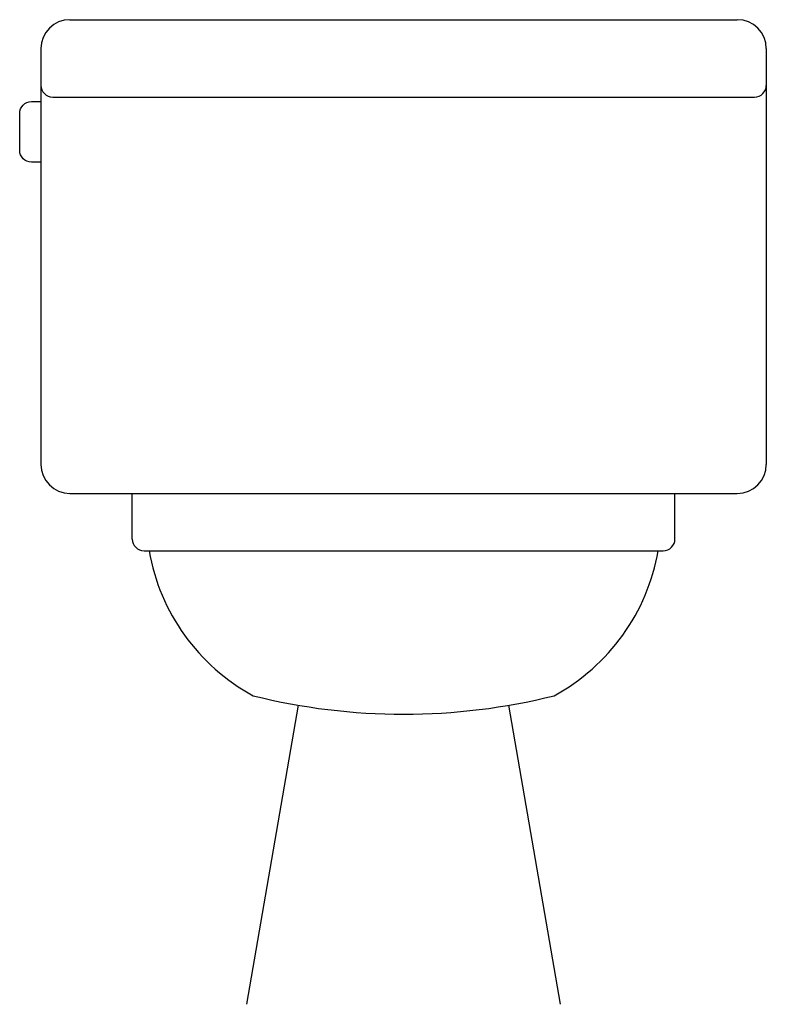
# Model space of a CAD drawing. Extents: x -0.267 to 0.253, y 0 to 0.686.
import ezdxf

# ---------------------------------------------------------------- set-up
doc = ezdxf.new("R2010")
doc.units = 0
doc.header["$MEASUREMENT"] = 0
doc.layers.add('LBA', color=1, linetype='CONTINUOUS')

msp = doc.modelspace()

# ---------------------------------------------------------------- linework, layer by layer
at = {"layer": 'LBA'}
for p, q in [((-0.23233, 0.686), (0.23233, 0.686)), ((-0.2525, 0.66583), (-0.2525, 0.64026)), ((0.2525, 0.66583), (0.2525, 0.64026)), ((-0.2525, 0.64469), (-0.2525, 0.37617)), ((0.2525, 0.64469), (0.2525, 0.37617)), ((-0.24435, 0.63211), (0.24435, 0.63211)), ((-0.23233, 0.356), (0.23233, 0.356)), ((-0.1889, 0.32415), (-0.1889, 0.356)), ((0.1889, 0.32415), (0.1889, 0.356)), ((-0.18076, 0.316), (0.18076, 0.316)), ((-0.10927, 0), (-0.07325, 0.20837)), ((0.10927, 0), (0.07325, 0.20837))]:
    msp.add_line(p, q, dxfattribs=at)
for points in [[(-0.2525, 0.58676), (-0.25916, 0.58676, -0.414214), (-0.2673, 0.59491), (-0.2673, 0.62076, -0.414214), (-0.25916, 0.62891), (-0.2525, 0.62891)], [(-0.17725, 0.316, 0.228563), (-0.10473, 0.21499, 0.122685), (0.10473, 0.21499, 0.228563), (0.17725, 0.316)]]:
    msp.add_lwpolyline(points, format="xyb", dxfattribs=at)
for centre, radius, start, end in [((0.23233, 0.66583), 0.02017, 0, 90), ((-0.23233, 0.66583), 0.02017, 90, 180), ((-0.24435, 0.64026), 0.00815, 180, 270), ((0.24435, 0.64026), 0.00815, 270, 0), ((-0.23233, 0.37617), 0.02017, 180, 270), ((0.23233, 0.37617), 0.02017, 270, 0), ((-0.18076, 0.32415), 0.00815, 180, 270), ((0.18076, 0.32415), 0.00815, 270, 0)]:
    msp.add_arc(centre, radius, start, end, dxfattribs=at)

doc.saveas('drawing.dxf')
